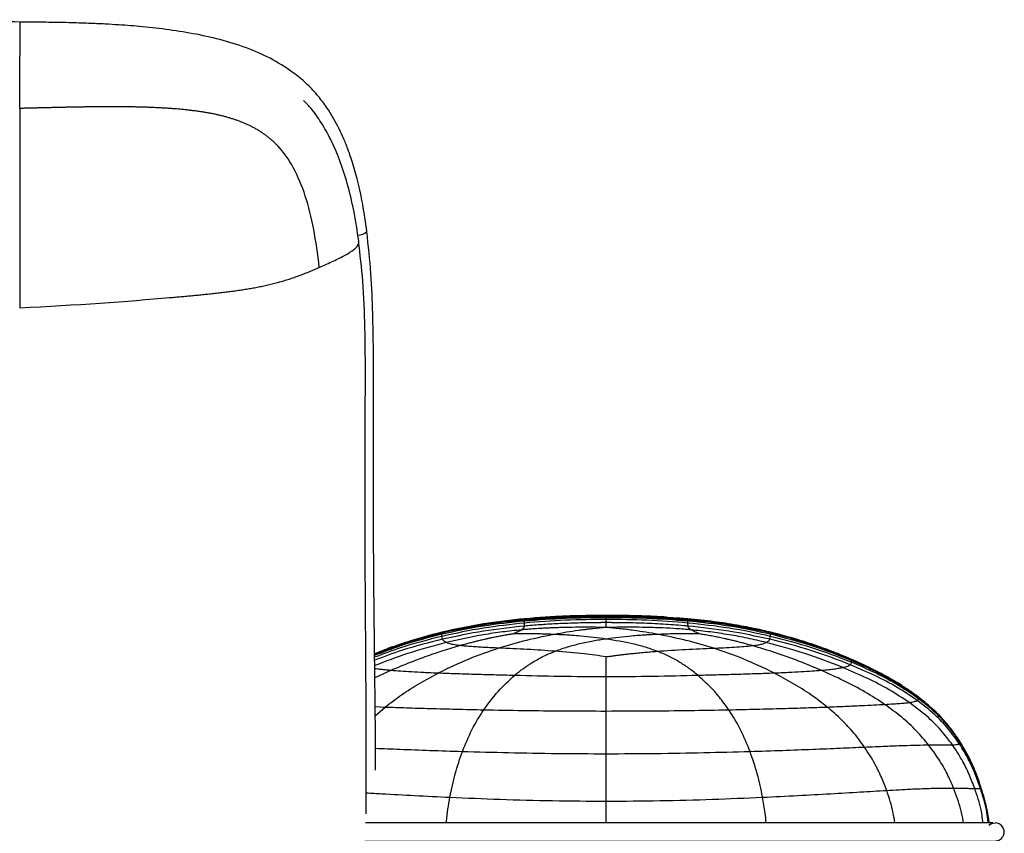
# Paper-space layout '_Back' of a CAD drawing. Header units: millimetres. Extents: x -908 to 908, y 0 to 686.
# Tile 11 of 11: x 639 to 908, y 463 to 686. Entities that reach past the tile are written whole.
import ezdxf

# ---------------------------------------------------------------- set-up
doc = ezdxf.new("R2010")
doc.units = ezdxf.units.MM

psp = doc.layouts.new('_Back')

# ---------------------------------------------------------------- linework, layer by layer
at = {"color": 7, "linetype": 'Continuous', "lineweight": 25}
for p, q in [((639.21, 681), (639.24, 685.09)), ((799.46, 522.76), (799.46, 522.86)), ((799.46, 522.58), (799.46, 522.76)), ((799.46, 522.5), (799.46, 522.58)), ((799.46, 522.49), (799.46, 522.5)), ((799.46, 522.41), (799.46, 522.48)), ((799.46, 522.48), (799.46, 522.48)), ((799.46, 522.22), (799.46, 522.41)), ((819.61, 522.1), (815.84, 522.34)), ((777.09, 519.95), (777.14, 520.79)), ((777.14, 520.79), (777.15, 521.32)), ((777.16, 521.89), (777.15, 521.95)), ((777.15, 521.32), (777.18, 521.59)), ((777.18, 521.76), (777.16, 521.89)), ((777.19, 521.7), (777.18, 521.76)), ((777.18, 521.59), (777.19, 521.68)), ((777.19, 521.69), (777.19, 521.7)), ((777.19, 521.68), (777.19, 521.69)), ((799.46, 521.75), (799.46, 522.22)), ((799.46, 520.89), (799.46, 521.75)), ((821.77, 521.96), (819.61, 522.15)), ((821.73, 521.7), (821.74, 521.76)), ((821.73, 521.69), (821.73, 521.7)), ((821.73, 521.69), (821.73, 521.69)), ((821.73, 521.68), (821.73, 521.69)), ((821.74, 521.59), (821.73, 521.68)), ((821.74, 521.76), (821.76, 521.89)), ((821.77, 521.32), (821.74, 521.59)), ((821.76, 521.89), (821.77, 521.95)), ((821.79, 520.79), (821.77, 521.32)), ((821.83, 519.95), (821.79, 520.79)), ((754.5, 518.25), (754.49, 518.27)), ((754.51, 518.21), (754.5, 518.25)), ((754.52, 518.19), (754.51, 518.21)), ((754.52, 518.19), (754.52, 518.19)), ((754.52, 518.17), (754.52, 518.18)), ((754.52, 518.04), (754.52, 518.17)), ((754.52, 517.71), (754.52, 518.04)), ((754.53, 517.15), (754.52, 517.71)), ((754.7, 516.36), (754.53, 517.15)), ((844.22, 516.36), (844.39, 517.15)), ((844.39, 517.15), (844.4, 517.71)), ((844.4, 518.19), (844.41, 518.21)), ((844.4, 518.19), (844.4, 518.19)), ((844.4, 518.17), (844.4, 518.18)), ((844.4, 518.04), (844.4, 518.17)), ((844.4, 517.71), (844.4, 518.04)), ((844.41, 518.21), (844.42, 518.25)), ((844.42, 518.25), (844.43, 518.27)), ((866.5, 510.07), (866.54, 510.51)), ((866.54, 510.51), (866.57, 510.74)), ((866.57, 510.74), (866.58, 510.82)), ((866.58, 510.84), (866.58, 510.84)), ((866.58, 510.84), (866.58, 510.84)), ((866.58, 510.84), (866.58, 510.84)), ((866.58, 510.84), (866.58, 510.84)), ((866.58, 510.82), (866.58, 510.83)), ((740.73, 507.89), (736.21, 505.8)), ((873.99, 507.27), (873.31, 507.65)), ((799.46, 496.74), (799.46, 502.04)), ((884.85, 500.1), (884.89, 500.34)), ((884.89, 500.34), (884.91, 500.43)), ((884.91, 500.43), (884.92, 500.45)), ((884.92, 500.45), (884.92, 500.45)), ((736.29, 497.95), (739.04, 497.83)), ((736.32, 495.39), (739.04, 497.83)), ((799.46, 493.9), (799.46, 496.74)), ((896.35, 488.12), (895.29, 489.72)), ((896.05, 487.73), (896.34, 487.98)), ((896.34, 487.98), (896.35, 488.1)), ((899.23, 482.83), (896.35, 488.12)), ((898.52, 484.31), (896.35, 488.12)), ((896.35, 488.1), (896.35, 488.12)), ((896.35, 488.12), (896.35, 488.12)), ((898.43, 484.42), (896.35, 488.12)), ((898.73, 483.89), (896.35, 488.12)), ((902.61, 473.35), (901.98, 475.69)), ((799.46, 466.18), (799.46, 472.09)), ((903.3, 470.98), (903.25, 471.19)), ((907.82, 465.1), (907.82, 465.11))]:
    psp.add_line(p, q, dxfattribs=at)
at = {"color": 7, "linetype": 'Continuous', "lineweight": 25, "flags": 128}
for points in [[(904.09, 465.53), (904.81, 465.99), (905.77, 466.18)], [(904.23, 465.65), (904.81, 465.99), (905.77, 466.18)], [(904.27, 465.68), (904.81, 465.99), (905.77, 466.18)]]:
    psp.add_lwpolyline(points, dxfattribs=at)
at = {"color": 7, "linetype": 'Continuous', "lineweight": 25}
for centre, radius, start, end in [((731.76, 629.87), 3.01, 265.4973, 318.1035), ((905.77, 463.68), 2.5, 34.8199, 90), ((905.77, 463.68), 2.5, 34.9906, 90), ((905.77, 463.68), 2.5, 34.8199, 90)]:
    psp.add_arc(centre, radius, start, end, dxfattribs=at)
for points, knots in [([(639.24, 685.09), (635.18, 685.12), (627.38, 685.18), (616.13, 685.22), (605.81, 685.24), (596.42, 685.26), (588, 685.29), (580.52, 685.32), (573.99, 685.35), (568.17, 685.38), (558.13, 685.43), (543.37, 685.5), (506.66, 685.65), (434, 685.74), (314.04, 685.69), (211.86, 685.71), (146.11, 685.71), (128.62, 685.71), (111.82, 685.71), (99.05, 685.71), (89.63, 685.71), (82.75, 685.71), (74.65, 685.71), (65.33, 685.71), (54.87, 685.71), (43.27, 685.71), (30.56, 685.71), (16.67, 685.71), (7.02, 685.71), (2, 685.71)], [0, 0, 0, 0, 0.019102, 0.036749, 0.052941, 0.067677, 0.080965, 0.092609, 0.102858, 0.111716, 0.119993, 0.150145, 0.181181, 0.292835, 0.492202, 0.745946, 0.773857, 0.801739, 0.828323, 0.852938, 0.861855, 0.87265, 0.885358, 0.899979, 0.916514, 0.934617, 0.954565, 0.97636, 1, 1, 1, 1]), ([(734.01, 627.86), (733.66, 630.33), (733.02, 634.92), (731.67, 641.21), (730.24, 646.39), (728.81, 650.5), (727.46, 653.79), (726.12, 656.59), (724.68, 659.19), (722.93, 661.97), (720.7, 664.93), (717.81, 668.05), (713.75, 671.52), (708.46, 674.88), (701.83, 677.88), (694.8, 680.14), (687.42, 681.81), (680.04, 683), (674.02, 683.69), (669.42, 684.09), (666.04, 684.33), (662.21, 684.55), (657.66, 684.75), (652.26, 684.92), (646.03, 685.03), (641.59, 685.07), (639.24, 685.09)], [0, 0, 0, 0, 0.060621, 0.11265, 0.156163, 0.191194, 0.217939, 0.242181, 0.266088, 0.28961, 0.321125, 0.354916, 0.39119, 0.447978, 0.502884, 0.562657, 0.621592, 0.680472, 0.738334, 0.763764, 0.788913, 0.81798, 0.853664, 0.895927, 0.944724, 1, 1, 1, 1]), ([(639.14, 661.47), (639.14, 663.4), (639.15, 667.26), (639.16, 671.52), (639.17, 674.59), (639.18, 676.32), (639.19, 677.76), (639.19, 678.91), (639.2, 679.91), (639.2, 680.64), (639.2, 680.86), (639.2, 680.98)], [0, 0, 0, 0, 0.210824, 0.424165, 0.530088, 0.629052, 0.68131, 0.765721, 0.843091, 0.916297, 1, 1, 1, 1]), ([(731.8, 625.21), (731.39, 628), (730.59, 633.3), (728.82, 640.73), (726.72, 647.22), (724.33, 652.79), (721.69, 657.47), (719.2, 661.05), (717.42, 662.92), (716.73, 663.64)], [0, 0, 0, 0, 0.202997, 0.385271, 0.547422, 0.69081, 0.817306, 0.929021, 1, 1, 1, 1]), ([(639.14, 661.47), (639.13, 658.35), (639.13, 655.23), (639.12, 648.37), (639.12, 644.63), (639.11, 631.65), (639.1, 620.69), (639.09, 606.95)], [0, 0, 0, 0, 0.25, 0.25, 0.5, 0.5, 1, 1, 1, 1]), ([(681, 661.4), (680.61, 661.43), (679.82, 661.48), (678.64, 661.56), (677.46, 661.62), (676.28, 661.68), (675.1, 661.73), (673.92, 661.78), (672.73, 661.82), (671.55, 661.85), (670.36, 661.87), (669.17, 661.89), (667.98, 661.91), (666.79, 661.92), (665.6, 661.93), (664.41, 661.93), (663.22, 661.93), (662.02, 661.92), (660.83, 661.91), (659.63, 661.9), (658.43, 661.89), (657.23, 661.87), (656.03, 661.85), (654.83, 661.83), (653.63, 661.81), (652.43, 661.79), (651.22, 661.76), (650.02, 661.73), (648.82, 661.71), (647.61, 661.68), (646.4, 661.65), (645.19, 661.62), (643.99, 661.59), (642.78, 661.56), (641.56, 661.53), (640.35, 661.5), (639.54, 661.48), (639.14, 661.47)], [0, 0, 0, 0, 0.02831, 0.056636, 0.084976, 0.113329, 0.141694, 0.170069, 0.198456, 0.226855, 0.255266, 0.283692, 0.312132, 0.34059, 0.369066, 0.397561, 0.426077, 0.454613, 0.48317, 0.511748, 0.540345, 0.568959, 0.59759, 0.626235, 0.654894, 0.683569, 0.712259, 0.740963, 0.769683, 0.798418, 0.827168, 0.855934, 0.884715, 0.913512, 0.942325, 0.971155, 1, 1, 1, 1]), ([(709.63, 651.24), (709.52, 651.35), (709.31, 651.58), (708.98, 651.91), (708.64, 652.23), (708.3, 652.55), (707.95, 652.86), (707.59, 653.16), (707.23, 653.46), (706.87, 653.75), (706.5, 654.03), (706.12, 654.31), (705.74, 654.57), (705.36, 654.84), (704.97, 655.09), (704.58, 655.34), (704.18, 655.58), (703.78, 655.82), (703.37, 656.04), (702.96, 656.27), (702.55, 656.48), (702.13, 656.69), (701.71, 656.89), (701.28, 657.09), (700.86, 657.28), (700.43, 657.46), (700, 657.64), (699.56, 657.81), (699.12, 657.98), (698.68, 658.14), (698.24, 658.3), (697.8, 658.45), (697.35, 658.6), (696.9, 658.74), (696.45, 658.87), (696, 659.01), (695.54, 659.13), (695.09, 659.26), (694.63, 659.38), (694.17, 659.49), (693.71, 659.6), (693.25, 659.71), (692.79, 659.81), (692.32, 659.91), (691.86, 660), (691.39, 660.09), (690.92, 660.18), (690.46, 660.26), (689.99, 660.35), (689.52, 660.42), (689.05, 660.5), (688.58, 660.57), (688.11, 660.64), (687.64, 660.71), (687.16, 660.77), (686.69, 660.83), (686.22, 660.89), (685.74, 660.95), (685.27, 661), (684.32, 661.11), (682.9, 661.25), (681.63, 661.35), (681, 661.4)], [0, 0, 0, 0, 0.015069, 0.030127, 0.045175, 0.060215, 0.075246, 0.090271, 0.105289, 0.120303, 0.135314, 0.150322, 0.165328, 0.180335, 0.195343, 0.210352, 0.225364, 0.240378, 0.255397, 0.270419, 0.285446, 0.300478, 0.315515, 0.330558, 0.345607, 0.360663, 0.375726, 0.3908, 0.405883, 0.420977, 0.436082, 0.451199, 0.466328, 0.481468, 0.49662, 0.511784, 0.526959, 0.542145, 0.557341, 0.572547, 0.587763, 0.602987, 0.618219, 0.633459, 0.648705, 0.663958, 0.679216, 0.69448, 0.709747, 0.725019, 0.740295, 0.755574, 0.770856, 0.786142, 0.80143, 0.816722, 0.832017, 0.847316, 0.862619, 0.877928, 0.93892, 1, 1, 1, 1]), ([(720.99, 618.01), (720.2, 625.33), (719, 631.9), (715.35, 643.12), (712.9, 647.77), (709.63, 651.24)], [0, 0, 0, 0, 0.5, 0.5, 1, 1, 1, 1]), ([(736.41, 480.54), (736.4, 482.14), (736.39, 487.39), (736.31, 496.56), (736.18, 508.16), (736.04, 519.85), (735.93, 531.04), (735.87, 539.6), (735.84, 545.99), (735.83, 550.81), (735.81, 556.35), (735.81, 562.74), (735.81, 569.98), (735.82, 577.9), (735.84, 586.48), (735.82, 595.69), (735.64, 605.69), (735.21, 616.52), (734.42, 623.98), (734.01, 627.86)], [0, 0, 0, 0, 0.032664, 0.10678, 0.186676, 0.268806, 0.344832, 0.414458, 0.443134, 0.474956, 0.512548, 0.555916, 0.605056, 0.659955, 0.717089, 0.779526, 0.847365, 0.920722, 1, 1, 1, 1]), ([(720.99, 618.01), (722.29, 618.59), (724.84, 619.71), (728.1, 621.32), (729.95, 622.47), (730.82, 623.2), (731.18, 623.56), (731.7, 624.25), (731.95, 624.83), (731.8, 625.2), (731.8, 625.2)], [0, 0, 0, 0, 0.2413525, 0.4710261, 0.6772887, 0.7089421, 0.7641312, 0.8236013, 0.9962286, 1, 1, 1, 1]), ([(733.82, 468.6), (733.83, 469.82), (733.84, 475.08), (733.85, 484.33), (733.82, 496.39), (733.75, 508.61), (733.66, 521.36), (733.57, 535.02), (733.51, 549.8), (733.5, 561.88), (733.53, 570.75), (733.55, 575.23), (733.57, 578.85), (733.59, 581.7), (733.6, 584.59), (733.62, 591.19), (733.55, 601.09), (733.1, 613.68), (732.18, 621.56), (731.75, 625.2)], [0, 0, 0, 0, 0.0234281, 0.1011481, 0.1778926, 0.2552395, 0.3358432, 0.42281, 0.5176601, 0.6196439, 0.6545304, 0.6874926, 0.7054835, 0.7236751, 0.7420524, 0.7605997, 0.8498072, 0.9307578, 1, 1, 1, 1]), ([(705.87, 612.97), (706.12, 613.02), (706.61, 613.13), (707.35, 613.3), (708.09, 613.48), (708.82, 613.67), (709.55, 613.86), (710.26, 614.06), (710.98, 614.26), (711.68, 614.48), (712.38, 614.7), (713.08, 614.92), (713.77, 615.15), (714.45, 615.39), (715.13, 615.64), (715.8, 615.88), (716.47, 616.14), (717.13, 616.4), (717.78, 616.66), (718.43, 616.93), (719.08, 617.2), (719.72, 617.47), (720.36, 617.74), (720.78, 617.92), (720.99, 618.01)], [0, 0, 0, 0, 0.045131, 0.090236, 0.135312, 0.18036, 0.225386, 0.270397, 0.315405, 0.360423, 0.405468, 0.450556, 0.495704, 0.540929, 0.586249, 0.631678, 0.677228, 0.722911, 0.768733, 0.814695, 0.860796, 0.907043, 0.953443, 1, 1, 1, 1]), ([(680.07, 609.75), (680.59, 609.79), (681.64, 609.89), (683.2, 610.02), (684.76, 610.17), (686.32, 610.31), (687.87, 610.46), (689.41, 610.62), (690.95, 610.78), (692.48, 610.94), (694.01, 611.12), (695.53, 611.3), (697.04, 611.49), (698.54, 611.7), (700.03, 611.92), (701.51, 612.15), (702.97, 612.4), (704.43, 612.67), (705.39, 612.87), (705.87, 612.97)], [0, 0, 0, 0, 0.0593738, 0.1186845, 0.1779326, 0.2371174, 0.2962359, 0.3552843, 0.4142587, 0.4731555, 0.5319723, 0.5907081, 0.6493644, 0.7079477, 0.7664732, 0.8249453, 0.8833583, 0.9417075, 1, 1, 1, 1]), ([(799.46, 522.87), (795.75, 522.84), (788.3, 522.8), (780.88, 522.24), (777.15, 521.96)], [0, 0, 0, 0, 0.4976414, 1, 1, 1, 1]), ([(799.46, 522.76), (795.76, 522.74), (788.31, 522.7), (780.89, 522.16), (777.16, 521.89)], [0, 0, 0, 0, 0.497587, 1, 1, 1, 1]), ([(799.46, 522.58), (795.76, 522.56), (788.32, 522.53), (780.91, 522.02), (777.18, 521.76)], [0, 0, 0, 0, 0.4974863, 1, 1, 1, 1]), ([(799.46, 522.41), (795.76, 522.4), (788.32, 522.36), (780.9, 521.84), (777.18, 521.59)], [0, 0, 0, 0, 0.497556, 1, 1, 1, 1]), ([(799.46, 522.49), (798.14, 522.48), (795.14, 522.47), (790.1, 522.39), (784, 522.18), (779.58, 521.87), (777.19, 521.69)], [0, 0, 0, 0, 0.178804, 0.404337, 0.677647, 1, 1, 1, 1]), ([(799.46, 522.48), (795.76, 522.46), (788.33, 522.43), (780.91, 521.93), (777.19, 521.68)], [0, 0, 0, 0, 0.497449, 1, 1, 1, 1]), ([(793.45, 522.76), (791.75, 522.76), (788.93, 522.75), (786.12, 522.54), (785.01, 522.46)], [0, 0, 0, 0, 0.604784, 1, 1, 1, 1]), ([(815.85, 522.41), (815.04, 522.46), (813.17, 522.57), (809.48, 522.72), (804.83, 522.84), (801.36, 522.86), (799.46, 522.87)], [0, 0, 0, 0, 0.16799, 0.386642, 0.662952, 1, 1, 1, 1]), ([(821.76, 521.89), (818.03, 522.16), (810.61, 522.7), (803.16, 522.74), (799.46, 522.76)], [0, 0, 0, 0, 0.502408, 1, 1, 1, 1]), ([(821.74, 521.76), (818.01, 522.02), (810.59, 522.53), (803.16, 522.56), (799.46, 522.58)], [0, 0, 0, 0, 0.502511, 1, 1, 1, 1]), ([(821.73, 521.69), (820.39, 521.8), (817.36, 522.03), (812.3, 522.28), (806.22, 522.46), (801.82, 522.48), (799.46, 522.49)], [0, 0, 0, 0, 0.181262, 0.408713, 0.681805, 1, 1, 1, 1]), ([(821.73, 521.68), (818.01, 521.93), (810.59, 522.43), (803.16, 522.46), (799.46, 522.48)], [0, 0, 0, 0, 0.502546, 1, 1, 1, 1]), ([(821.74, 521.59), (818.02, 521.84), (810.6, 522.36), (803.16, 522.4), (799.46, 522.41)], [0, 0, 0, 0, 0.502442, 1, 1, 1, 1]), ([(777.15, 521.96), (773.37, 521.56), (765.75, 520.76), (758.27, 519.11), (754.49, 518.27)], [0, 0, 0, 0, 0.495107, 1, 1, 1, 1]), ([(777.19, 521.69), (775.84, 521.57), (772.78, 521.3), (767.65, 520.67), (761.42, 519.71), (756.95, 518.72), (754.52, 518.19)], [0, 0, 0, 0, 0.176946, 0.401494, 0.675078, 1, 1, 1, 1]), ([(777.19, 521.68), (773.41, 521.31), (765.79, 520.57), (758.3, 518.98), (754.52, 518.17)], [0, 0, 0, 0, 0.494964, 1, 1, 1, 1]), ([(777.18, 521.59), (773.41, 521.21), (765.79, 520.45), (758.3, 518.85), (754.52, 518.04)], [0, 0, 0, 0, 0.495092, 1, 1, 1, 1]), ([(777.15, 521.32), (773.38, 520.93), (765.78, 520.13), (758.3, 518.53), (754.52, 517.71)], [0, 0, 0, 0, 0.49538, 1, 1, 1, 1]), ([(777.14, 520.79), (773.37, 520.39), (765.77, 519.56), (758.3, 517.96), (754.53, 517.15)], [0, 0, 0, 0, 0.495647, 1, 1, 1, 1]), ([(777.09, 519.95), (773.35, 519.55), (765.82, 518.74), (758.42, 517.15), (754.7, 516.36)], [0, 0, 0, 0, 0.496111, 1, 1, 1, 1]), ([(776.27, 518.92), (776.43, 519.02), (776.78, 519.23), (776.95, 519.5), (777.05, 519.74), (777.08, 519.88), (777.09, 519.95)], [0, 0, 0, 0, 0.223743, 0.504272, 0.759834, 1, 1, 1, 1]), ([(799.46, 519.58), (798.49, 519.6), (796.61, 519.62), (793.52, 519.64), (790.68, 519.62), (788.14, 519.58), (786.33, 519.52), (784.82, 519.47), (783.41, 519.41), (782.13, 519.35), (780.59, 519.26), (779.16, 519.16), (777.61, 519.04), (776.74, 518.96), (776.27, 518.92)], [0, 0, 0, 0, 0.126952, 0.245989, 0.402221, 0.494504, 0.574933, 0.635785, 0.688917, 0.756255, 0.800342, 0.88722, 0.939851, 1, 1, 1, 1]), ([(785.63, 520.56), (784.21, 520.48), (781.36, 520.32), (778.51, 520.07), (777.09, 519.95)], [0, 0, 0, 0, 0.49975, 1, 1, 1, 1]), ([(799.46, 521.75), (795.75, 521.73), (788.3, 521.67), (780.87, 521.09), (777.14, 520.79)], [0, 0, 0, 0, 0.497993, 1, 1, 1, 1]), ([(799.46, 522.22), (795.75, 522.2), (788.31, 522.15), (780.88, 521.6), (777.15, 521.32)], [0, 0, 0, 0, 0.497777, 1, 1, 1, 1]), ([(796.54, 520.88), (794.73, 520.85), (791.09, 520.8), (787.45, 520.64), (785.63, 520.56)], [0, 0, 0, 0, 0.49957, 1, 1, 1, 1]), ([(799.46, 519.58), (798.25, 519.47), (796.59, 519.32), (794.72, 519.11), (793.98, 519.02), (793.12, 518.91), (792.42, 518.82), (791.83, 518.74)], [0, 0, 0, 0, 0.486502, 0.666949, 0.734996, 0.774727, 1, 1, 1, 1]), ([(799.46, 520.89), (798.97, 520.89), (798.45, 520.89), (797.48, 520.89), (797, 520.88), (796.54, 520.88)], [0, 0, 0, 0, 0.500076, 0.535397, 1, 1, 1, 1]), ([(821.77, 521.32), (818.04, 521.6), (810.61, 522.15), (803.17, 522.2), (799.46, 522.22)], [0, 0, 0, 0, 0.502221, 1, 1, 1, 1]), ([(821.79, 520.79), (818.06, 521.09), (810.63, 521.67), (803.17, 521.73), (799.46, 521.75)], [0, 0, 0, 0, 0.502002, 1, 1, 1, 1]), ([(799.46, 520.6), (799.46, 520.61), (799.46, 520.66), (799.46, 520.76), (799.46, 520.85), (799.46, 520.89)], [0, 0, 0, 0, 0.0785595, 0.4960689, 1, 1, 1, 1]), ([(802.33, 520.88), (801.89, 520.88), (801.42, 520.89), (800.46, 520.89), (799.94, 520.89), (799.46, 520.89)], [0, 0, 0, 0, 0.455262, 0.499916, 1, 1, 1, 1]), ([(799.46, 519.7), (799.46, 519.88), (799.46, 520.23), (799.46, 520.47), (799.46, 520.6)], [0, 0, 0, 0, 0.497879, 1, 1, 1, 1]), ([(799.46, 519.58), (799.46, 519.6), (799.46, 519.64), (799.46, 519.68), (799.46, 519.7)], [0, 0, 0, 0, 0.527457, 1, 1, 1, 1]), ([(822.64, 518.92), (821.33, 519.03), (818.76, 519.25), (814.83, 519.45), (811.14, 519.58), (807.25, 519.64), (803.44, 519.64), (800.73, 519.6), (799.46, 519.58)], [0, 0, 0, 0, 0.1689987, 0.3311003, 0.5055027, 0.6451616, 0.834343, 1, 1, 1, 1]), ([(807.01, 518.75), (806.43, 518.83), (805.76, 518.92), (804.45, 519.08), (802.48, 519.3), (800.66, 519.47), (799.46, 519.58)], [0, 0, 0, 0, 0.221807, 0.25839, 0.512968, 1, 1, 1, 1]), ([(821.83, 519.95), (821.67, 519.96), (819.63, 520.15), (815.62, 520.45), (809.79, 520.74), (805.32, 520.85), (802.84, 520.87), (802.33, 520.88)], [0, 0, 0, 0, 0.0254741, 0.3139049, 0.6178848, 0.9220477, 1, 1, 1, 1]), ([(844.4, 518.19), (843.03, 518.5), (839.96, 519.2), (834.81, 520.14), (828.63, 521.05), (824.14, 521.47), (821.73, 521.69)], [0, 0, 0, 0, 0.182976, 0.411288, 0.683911, 1, 1, 1, 1]), ([(844.4, 518.17), (840.62, 518.98), (833.13, 520.57), (825.51, 521.31), (821.73, 521.68)], [0, 0, 0, 0, 0.505034, 1, 1, 1, 1]), ([(844.4, 518.04), (840.62, 518.85), (833.13, 520.45), (825.52, 521.21), (821.74, 521.59)], [0, 0, 0, 0, 0.504904, 1, 1, 1, 1]), ([(844.43, 518.27), (843.06, 518.59), (840, 519.31), (834.85, 520.29), (828.67, 521.26), (824.18, 521.72), (821.77, 521.96)], [0, 0, 0, 0, 0.1828438, 0.4111108, 0.6837689, 1, 1, 1, 1]), ([(844.4, 517.71), (840.62, 518.53), (833.15, 520.13), (825.54, 520.93), (821.77, 521.32)], [0, 0, 0, 0, 0.50462, 1, 1, 1, 1]), ([(844.39, 517.15), (840.62, 517.96), (833.15, 519.56), (825.55, 520.39), (821.79, 520.79)], [0, 0, 0, 0, 0.5043501, 1, 1, 1, 1]), ([(822.37, 519.09), (822.21, 519.24), (821.86, 519.57), (821.84, 519.82), (821.83, 519.95)], [0, 0, 0, 0, 0.461623, 1, 1, 1, 1]), ([(844.22, 516.36), (840.5, 517.15), (833.11, 518.74), (825.57, 519.55), (821.83, 519.95)], [0, 0, 0, 0, 0.503883, 1, 1, 1, 1]), ([(754.49, 518.27), (753.12, 517.92), (750.03, 517.14), (744.92, 515.6), (740.15, 514.01), (737.15, 512.78), (736.13, 512.37)], [0, 0, 0, 0, 0.219238, 0.496361, 0.829153, 1, 1, 1, 1]), ([(754.52, 518.19), (753.15, 517.85), (750.05, 517.08), (744.94, 515.56), (740.16, 513.99), (737.15, 512.77), (736.13, 512.35)], [0, 0, 0, 0, 0.219246, 0.496188, 0.828697, 1, 1, 1, 1]), ([(754.52, 518.17), (750.71, 517.19), (744.46, 515.59), (738.47, 513.2), (736.13, 512.27)], [0, 0, 0, 0, 0.609735, 1, 1, 1, 1]), ([(754.52, 518.04), (750.71, 517.07), (744.47, 515.47), (738.48, 513.1), (736.14, 512.17)], [0, 0, 0, 0, 0.609481, 1, 1, 1, 1]), ([(754.52, 517.71), (750.72, 516.75), (744.48, 515.16), (738.48, 512.82), (736.14, 511.91)], [0, 0, 0, 0, 0.608876, 1, 1, 1, 1]), ([(754.53, 517.15), (750.74, 516.19), (744.5, 514.62), (738.5, 512.33), (736.14, 511.43)], [0, 0, 0, 0, 0.608019, 1, 1, 1, 1]), ([(776.27, 518.92), (774.54, 518.74), (771.06, 518.38), (764.15, 517.36), (759.09, 516.23), (755.72, 515.47)], [0, 0, 0, 0, 0.249082, 0.49995, 1, 1, 1, 1]), ([(773.97, 517.8), (773.65, 517.75), (773.04, 517.66), (772.17, 517.51), (771.27, 517.35), (770.46, 517.2), (769.7, 517.06), (769.07, 516.93), (768.35, 516.79), (767.7, 516.65), (767.19, 516.54), (766.92, 516.48), (766.71, 516.43), (766.12, 516.3), (765.2, 516.09), (764.08, 515.82), (763.01, 515.55), (761.92, 515.26), (760.74, 514.95), (759.96, 514.73), (759.57, 514.62)], [0, 0, 0, 0, 0.06493, 0.12443, 0.178929, 0.2491, 0.290874, 0.336678, 0.378418, 0.439663, 0.470935, 0.484377, 0.495467, 0.515525, 0.607037, 0.686428, 0.749761, 0.833185, 0.916501, 1, 1, 1, 1]), ([(785.27, 517.66), (782.72, 517.16), (777.61, 516.14), (772.61, 514.67), (770.1, 513.93)], [0, 0, 0, 0, 0.498881, 1, 1, 1, 1]), ([(773.97, 517.8), (774.1, 517.87), (774.35, 518.02), (774.75, 518.2), (775.09, 518.35), (775.44, 518.5), (775.76, 518.65), (776.05, 518.79), (776.2, 518.88), (776.27, 518.92)], [0, 0, 0, 0, 0.1314, 0.248331, 0.38457, 0.493911, 0.664796, 0.826954, 1, 1, 1, 1]), ([(785.27, 517.66), (784.8, 517.68), (783.88, 517.72), (782.5, 517.77), (781.16, 517.81), (779.57, 517.85), (777.84, 517.86), (775.87, 517.85), (774.62, 517.82), (773.97, 517.8)], [0, 0, 0, 0, 0.12303, 0.244791, 0.365544, 0.478433, 0.665563, 0.825319, 1, 1, 1, 1]), ([(791.83, 518.74), (790.76, 518.58), (788.61, 518.28), (786.38, 517.87), (785.27, 517.66)], [0, 0, 0, 0, 0.498624, 1, 1, 1, 1]), ([(799.46, 516.42), (797.17, 516.71), (794.02, 517.11), (790.55, 517.37), (789.3, 517.46), (788.87, 517.49), (788.17, 517.53), (787.01, 517.59), (785.87, 517.64), (785.27, 517.66)], [0, 0, 0, 0, 0.494229, 0.676207, 0.729919, 0.757503, 0.765035, 0.875233, 1, 1, 1, 1]), ([(813.66, 517.68), (813.06, 517.65), (812.14, 517.62), (811.04, 517.56), (810.52, 517.53), (809, 517.43), (805.32, 517.17), (801.76, 516.71), (799.46, 516.42)], [0, 0, 0, 0, 0.124777, 0.189064, 0.228115, 0.233975, 0.50515, 1, 1, 1, 1]), ([(813.66, 517.68), (812.54, 517.88), (810.28, 518.29), (808.1, 518.6), (807.01, 518.75)], [0, 0, 0, 0, 0.499059, 1, 1, 1, 1]), ([(824.95, 517.8), (824.3, 517.82), (823.06, 517.85), (821.07, 517.87), (819.19, 517.85), (817.31, 517.81), (815.52, 517.75), (814.29, 517.7), (813.66, 517.68)], [0, 0, 0, 0, 0.17465, 0.334455, 0.524936, 0.675473, 0.832036, 1, 1, 1, 1]), ([(828.83, 513.93), (826.32, 514.67), (821.31, 516.15), (816.21, 517.17), (813.66, 517.68)], [0, 0, 0, 0, 0.501146, 1, 1, 1, 1]), ([(822.64, 518.92), (822.59, 518.95), (822.48, 519.01), (822.4, 519.06), (822.37, 519.09)], [0, 0, 0, 0, 0.4997396, 1, 1, 1, 1]), ([(843.2, 515.47), (841.5, 515.87), (838.15, 516.66), (833.02, 517.61), (827.86, 518.39), (824.38, 518.74), (822.64, 518.92)], [0, 0, 0, 0, 0.253147, 0.500142, 0.750962, 1, 1, 1, 1]), ([(824.95, 517.8), (824.44, 518.05), (823.39, 518.55), (822.89, 518.8), (822.64, 518.92)], [0, 0, 0, 0, 0.49391, 1, 1, 1, 1]), ([(839.36, 514.62), (838.97, 514.73), (838.19, 514.94), (837.01, 515.26), (836.04, 515.51), (835.43, 515.67), (835.2, 515.73), (835.14, 515.74), (835.12, 515.75), (835.11, 515.75), (835.09, 515.75), (835.05, 515.76), (835, 515.77), (834.97, 515.78), (834.96, 515.79), (834.87, 515.81), (834.61, 515.87), (833.96, 516.03), (833.21, 516.21), (832.56, 516.35), (831.82, 516.52), (830.78, 516.75), (829.3, 517.05), (827.81, 517.33), (826.35, 517.58), (825.4, 517.73), (824.95, 517.8)], [0, 0, 0, 0, 0.0835, 0.166815, 0.250239, 0.287122, 0.29538, 0.299511, 0.299901, 0.300019, 0.300127, 0.304576, 0.308755, 0.309903, 0.310405, 0.31252, 0.327838, 0.36617, 0.447579, 0.483909, 0.50175, 0.601407, 0.700666, 0.807151, 0.908128, 1, 1, 1, 1]), ([(866.5, 510.07), (862.92, 511.46), (855.69, 514.26), (848.18, 516.18), (844.39, 517.15)], [0, 0, 0, 0, 0.495703, 1, 1, 1, 1]), ([(866.58, 510.84), (865.31, 511.37), (862.43, 512.59), (857.47, 514.41), (851.36, 516.41), (846.84, 517.56), (844.4, 518.19)], [0, 0, 0, 0, 0.176404, 0.402044, 0.677238, 1, 1, 1, 1]), ([(866.58, 510.82), (862.99, 512.28), (855.76, 515.21), (848.2, 517.18), (844.4, 518.17)], [0, 0, 0, 0, 0.496019, 1, 1, 1, 1]), ([(866.57, 510.74), (862.98, 512.18), (855.75, 515.09), (848.2, 517.05), (844.4, 518.04)], [0, 0, 0, 0, 0.495961, 1, 1, 1, 1]), ([(866.54, 510.51), (862.95, 511.93), (855.72, 514.78), (848.19, 516.73), (844.4, 517.71)], [0, 0, 0, 0, 0.4958214, 1, 1, 1, 1]), ([(866.58, 510.84), (865.32, 511.38), (862.45, 512.59), (857.49, 514.43), (851.38, 516.46), (846.87, 517.64), (844.43, 518.27)], [0, 0, 0, 0, 0.177835, 0.403698, 0.678338, 1, 1, 1, 1]), ([(754.7, 516.36), (750.94, 515.42), (744.64, 513.84), (738.59, 511.55), (736.15, 510.63)], [0, 0, 0, 0, 0.597201, 1, 1, 1, 1]), ([(755.72, 515.47), (752.17, 514.52), (745.5, 512.75), (739.14, 510.3), (736.17, 509.15)], [0, 0, 0, 0, 0.5321437, 1, 1, 1, 1]), ([(759.57, 514.62), (757.98, 514.15), (754.7, 513.19), (750.06, 511.59), (745.35, 509.84), (742.34, 508.57), (740.73, 507.89)], [0, 0, 0, 0, 0.244242, 0.504658, 0.734546, 1, 1, 1, 1]), ([(755.72, 515.47), (755.55, 515.57), (755.17, 515.79), (754.87, 516.08), (754.76, 516.26), (754.7, 516.36)], [0, 0, 0, 0, 0.295487, 0.630969, 1, 1, 1, 1]), ([(759.57, 514.62), (758.98, 514.69), (757.78, 514.84), (756.43, 515.14), (756, 515.34), (755.72, 515.47)], [0, 0, 0, 0, 0.245251, 0.505632, 1, 1, 1, 1]), ([(770.1, 513.93), (769.42, 513.96), (768.1, 514.02), (766.2, 514.11), (764.38, 514.22), (762.61, 514.34), (760.94, 514.47), (760.02, 514.57), (759.57, 514.62)], [0, 0, 0, 0, 0.171542, 0.335403, 0.494044, 0.659505, 0.834543, 1, 1, 1, 1]), ([(799.46, 516.42), (798.25, 516.23), (795.8, 515.86), (792.23, 515.12), (788.73, 514.22), (786.6, 513.46), (785.53, 513.08)], [0, 0, 0, 0, 0.244979, 0.493455, 0.744931, 1, 1, 1, 1]), ([(813.39, 513.08), (812.32, 513.46), (810.19, 514.22), (805.57, 515.42), (801.9, 516.02), (799.46, 516.42)], [0, 0, 0, 0, 0.25507, 0.506529, 1, 1, 1, 1]), ([(828.83, 513.93), (829.73, 513.97), (831.68, 514.06), (834.49, 514.21), (837.23, 514.4), (838.65, 514.54), (839.36, 514.62)], [0, 0, 0, 0, 0.229526, 0.496087, 0.744762, 1, 1, 1, 1]), ([(839.36, 514.62), (839.9, 514.68), (841.01, 514.82), (842.04, 515.04), (842.77, 515.26), (843.05, 515.39), (843.2, 515.47)], [0, 0, 0, 0, 0.225445, 0.460299, 0.71539, 1, 1, 1, 1]), ([(858.19, 507.89), (856.15, 508.74), (852.07, 510.45), (845.8, 512.69), (841.49, 513.98), (839.36, 514.62)], [0, 0, 0, 0, 0.33537, 0.671444, 1, 1, 1, 1]), ([(843.2, 515.47), (843.45, 515.62), (844, 515.96), (844.15, 516.22), (844.22, 516.36)], [0, 0, 0, 0, 0.458597, 1, 1, 1, 1]), ([(864.15, 508.64), (860.72, 509.97), (853.9, 512.61), (846.75, 514.52), (843.2, 515.47)], [0, 0, 0, 0, 0.503918, 1, 1, 1, 1]), ([(866.18, 509.4), (862.62, 510.76), (855.45, 513.5), (847.98, 515.4), (844.22, 516.36)], [0, 0, 0, 0, 0.496843, 1, 1, 1, 1]), ([(770.1, 513.93), (767.31, 512.97), (761.55, 510.99), (756.34, 508.46), (753.65, 507.16)], [0, 0, 0, 0, 0.484929, 1, 1, 1, 1]), ([(785.53, 513.08), (782.97, 513.25), (777.78, 513.6), (772.68, 513.82), (770.1, 513.93)], [0, 0, 0, 0, 0.494284, 1, 1, 1, 1]), ([(774.45, 506.53), (774.71, 506.75), (775.23, 507.18), (776.03, 507.8), (776.88, 508.43), (777.7, 509), (778.55, 509.57), (779.59, 510.22), (780.86, 510.95), (782.36, 511.72), (783.87, 512.43), (784.98, 512.86), (785.53, 513.08)], [0, 0, 0, 0, 0.083974, 0.167347, 0.250081, 0.344032, 0.409551, 0.495968, 0.633472, 0.750476, 0.876086, 1, 1, 1, 1]), ([(799.46, 511.57), (797.46, 511.84), (792.85, 512.47), (788.18, 512.86), (785.53, 513.08)], [0, 0, 0, 0, 0.434161, 1, 1, 1, 1]), ([(799.46, 511.57), (799.84, 511.62), (800.61, 511.74), (801.76, 511.89), (802.92, 512.04), (804.07, 512.18), (805.25, 512.32), (806.62, 512.47), (808.2, 512.63), (809.91, 512.79), (811.65, 512.94), (812.79, 513.03), (813.39, 513.08)], [0, 0, 0, 0, 0.083237, 0.166601, 0.249959, 0.333856, 0.416686, 0.504028, 0.628072, 0.756586, 0.870786, 1, 1, 1, 1]), ([(799.46, 508.18), (799.46, 508.26), (799.46, 508.85), (799.46, 509.97), (799.46, 510.99), (799.46, 511.51), (799.46, 511.54), (799.46, 511.56), (799.46, 511.57)], [0, 0, 0, 0, 0.0662364, 0.4999996, 0.9716782, 0.9858391, 0.9929196, 1, 1, 1, 1]), ([(813.39, 513.08), (815.99, 513.26), (821.17, 513.6), (826.28, 513.82), (828.83, 513.93)], [0, 0, 0, 0, 0.500555, 1, 1, 1, 1]), ([(824.47, 506.53), (823.65, 507.19), (822.05, 508.49), (819.39, 510.23), (816.57, 511.79), (814.44, 512.65), (813.39, 513.08)], [0, 0, 0, 0, 0.260175, 0.513846, 0.760386, 1, 1, 1, 1]), ([(845.27, 507.16), (842.58, 508.46), (837.37, 510.99), (831.62, 512.97), (828.83, 513.93)], [0, 0, 0, 0, 0.515067, 1, 1, 1, 1]), ([(864.15, 508.64), (864.5, 508.72), (865.24, 508.91), (865.84, 509.16), (866.06, 509.32), (866.18, 509.4)], [0, 0, 0, 0, 0.3054508, 0.6405887, 1, 1, 1, 1]), ([(866.18, 509.4), (866.29, 509.53), (866.5, 509.78), (866.5, 509.97), (866.5, 510.07)], [0, 0, 0, 0, 0.492346, 1, 1, 1, 1]), ([(884.51, 499.62), (882.7, 500.84), (878.97, 503.35), (872.8, 506.56), (868.42, 508.44), (866.18, 509.4)], [0, 0, 0, 0, 0.313278, 0.647902, 1, 1, 1, 1]), ([(884.85, 500.1), (883.05, 501.34), (879.32, 503.9), (873.15, 507.18), (868.75, 509.09), (866.5, 510.07)], [0, 0, 0, 0, 0.313474, 0.647952, 1, 1, 1, 1]), ([(884.89, 500.34), (883.09, 501.6), (879.36, 504.21), (873.19, 507.55), (868.79, 509.51), (866.54, 510.51)], [0, 0, 0, 0, 0.313585, 0.648065, 1, 1, 1, 1]), ([(884.91, 500.43), (883.11, 501.7), (879.39, 504.34), (873.22, 507.73), (868.82, 509.72), (866.57, 510.74)], [0, 0, 0, 0, 0.313523, 0.648073, 1, 1, 1, 1]), ([(884.92, 500.46), (884.19, 500.99), (882.57, 502.2), (879.68, 504.09), (876.06, 506.23), (871.64, 508.56), (868.35, 510.04), (866.58, 510.84)], [0, 0, 0, 0, 0.132012, 0.295003, 0.492221, 0.726533, 1, 1, 1, 1]), ([(884.92, 500.45), (883.12, 501.73), (879.4, 504.38), (873.23, 507.8), (868.83, 509.8), (866.58, 510.82)], [0, 0, 0, 0, 0.3134896, 0.6480541, 1, 1, 1, 1]), ([(736.18, 508.39), (736.45, 508.35), (736.98, 508.27), (738.06, 508.14), (739.27, 508.02), (740.24, 507.93), (740.73, 507.89)], [0, 0, 0, 0, 0.268106, 0.517693, 0.760566, 1, 1, 1, 1]), ([(739.04, 497.83), (740.51, 498.97), (743.51, 501.28), (748.4, 504.36), (751.89, 506.22), (753.65, 507.16)], [0, 0, 0, 0, 0.322802, 0.65847, 1, 1, 1, 1]), ([(740.73, 507.89), (741.53, 507.83), (743.16, 507.7), (746.2, 507.51), (749.71, 507.32), (752.3, 507.21), (753.65, 507.16)], [0, 0, 0, 0, 0.232471, 0.471968, 0.725609, 1, 1, 1, 1]), ([(753.65, 507.16), (755.16, 507.1), (758.3, 506.98), (763.34, 506.83), (768.76, 506.67), (772.53, 506.58), (774.45, 506.53)], [0, 0, 0, 0, 0.225128, 0.468545, 0.7278, 1, 1, 1, 1]), ([(765.97, 497.08), (767.23, 498.81), (769.76, 502.29), (772.89, 505.11), (774.45, 506.53)], [0, 0, 0, 0, 0.498055, 1, 1, 1, 1]), ([(774.45, 506.53), (778.53, 506.43), (786.81, 506.23), (795.2, 506.18), (799.46, 506.16)], [0, 0, 0, 0, 0.49179, 1, 1, 1, 1]), ([(799.46, 506.16), (799.46, 506.51), (799.46, 507.2), (799.46, 507.86), (799.46, 508.18)], [0, 0, 0, 0, 0.511946, 1, 1, 1, 1]), ([(799.46, 506.16), (803.72, 506.18), (812.11, 506.23), (820.39, 506.43), (824.47, 506.53)], [0, 0, 0, 0, 0.508215, 1, 1, 1, 1]), ([(799.46, 502.04), (799.46, 502.94), (799.46, 504.36), (799.46, 505.68), (799.46, 506.16)], [0, 0, 0, 0, 0.632795, 1, 1, 1, 1]), ([(824.47, 506.53), (826.4, 506.58), (830.16, 506.67), (835.59, 506.83), (840.63, 506.98), (843.76, 507.1), (845.27, 507.16)], [0, 0, 0, 0, 0.272209, 0.531456, 0.774864, 1, 1, 1, 1]), ([(832.96, 497.08), (832.12, 498.24), (830.44, 500.58), (827.63, 503.71), (825.52, 505.59), (824.47, 506.53)], [0, 0, 0, 0, 0.330436, 0.666127, 1, 1, 1, 1]), ([(845.27, 507.16), (846.62, 507.21), (849.22, 507.32), (852.72, 507.51), (855.77, 507.7), (857.39, 507.83), (858.19, 507.89)], [0, 0, 0, 0, 0.27439, 0.52803, 0.767528, 1, 1, 1, 1]), ([(859.89, 497.83), (858.41, 498.97), (855.41, 501.28), (850.52, 504.36), (847.03, 506.22), (845.27, 507.16)], [0, 0, 0, 0, 0.322801, 0.658469, 1, 1, 1, 1]), ([(858.19, 507.89), (858.91, 507.96), (860.35, 508.08), (861.96, 508.27), (863.26, 508.46), (863.84, 508.58), (864.15, 508.64)], [0, 0, 0, 0, 0.23238, 0.472189, 0.72613, 1, 1, 1, 1]), ([(875.57, 498.56), (873.81, 499.71), (870.19, 502.05), (864.37, 505.11), (860.27, 506.96), (858.19, 507.89)], [0, 0, 0, 0, 0.319524, 0.65549, 1, 1, 1, 1]), ([(882.29, 499.07), (880.48, 500.26), (876.75, 502.7), (870.66, 505.84), (866.35, 507.69), (864.15, 508.64)], [0, 0, 0, 0, 0.314978, 0.650205, 1, 1, 1, 1]), ([(873.6, 507.49), (873.5, 507.55), (873.29, 507.68), (873.06, 507.78), (872.94, 507.83)], [0, 0, 0, 0, 0.465078, 1, 1, 1, 1]), ([(859.89, 497.83), (861.57, 497.9), (864.81, 498.03), (869.1, 498.23), (872.74, 498.41), (874.64, 498.51), (875.57, 498.56)], [0, 0, 0, 0, 0.275781, 0.529387, 0.768363, 1, 1, 1, 1]), ([(875.57, 498.56), (876.39, 498.61), (878.06, 498.71), (879.86, 498.83), (881.3, 498.95), (881.96, 499.03), (882.29, 499.07)], [0, 0, 0, 0, 0.23746, 0.48016, 0.733022, 1, 1, 1, 1]), ([(887.58, 487.47), (886.49, 488.78), (884.21, 491.49), (880.18, 495.2), (877.15, 497.41), (875.57, 498.56)], [0, 0, 0, 0, 0.3073262, 0.639228, 1, 1, 1, 1]), ([(882.29, 499.07), (882.78, 499.15), (883.62, 499.29), (884.2, 499.47), (884.4, 499.57), (884.51, 499.62)], [0, 0, 0, 0, 0.4150574, 0.7073885, 1, 1, 1, 1]), ([(894.11, 487.51), (893.07, 488.87), (890.92, 491.69), (886.95, 495.59), (883.89, 497.88), (882.29, 499.07)], [0, 0, 0, 0, 0.306192, 0.637709, 1, 1, 1, 1]), ([(884.51, 499.62), (884.62, 499.71), (884.85, 499.9), (884.85, 500.03), (884.85, 500.1)], [0, 0, 0, 0, 0.498472, 1, 1, 1, 1]), ([(896.05, 487.73), (895.06, 489.12), (893, 492.02), (889.13, 496.04), (886.09, 498.39), (884.51, 499.62)], [0, 0, 0, 0, 0.307097, 0.638585, 1, 1, 1, 1]), ([(896.34, 487.98), (895.36, 489.4), (893.32, 492.34), (889.47, 496.44), (886.44, 498.84), (884.85, 500.1)], [0, 0, 0, 0, 0.307764, 0.639339, 1, 1, 1, 1]), ([(896.35, 488.1), (895.37, 489.53), (893.34, 492.49), (889.5, 496.63), (886.47, 499.07), (884.89, 500.34)], [0, 0, 0, 0, 0.307808, 0.639401, 1, 1, 1, 1]), ([(896.35, 488.12), (895.37, 489.55), (893.34, 492.52), (889.51, 496.68), (886.48, 499.14), (884.91, 500.43)], [0, 0, 0, 0, 0.307656, 0.639253, 1, 1, 1, 1]), ([(896.35, 488.12), (895.76, 489.02), (894.66, 490.68), (892.81, 493.01), (890.78, 495.28), (888.26, 497.77), (886.06, 499.54), (884.92, 500.45)], [0, 0, 0, 0, 0.224611, 0.41688, 0.576301, 0.780273, 1, 1, 1, 1]), ([(895.24, 489.68), (894.61, 490.58), (892.93, 493.02), (889.51, 496.69), (886.49, 499.16), (884.92, 500.45)], [0, 0, 0, 0, 0.2189342, 0.5929762, 1, 1, 1, 1]), ([(739.04, 497.83), (740.95, 497.76), (744.94, 497.62), (751.43, 497.42), (758.49, 497.24), (763.43, 497.13), (765.97, 497.08)], [0, 0, 0, 0, 0.222067, 0.464034, 0.724154, 1, 1, 1, 1]), ([(760.15, 485.7), (760.97, 487.71), (762.68, 491.88), (764.85, 495.31), (765.97, 497.08)], [0, 0, 0, 0, 0.48296, 1, 1, 1, 1]), ([(765.97, 497.08), (769.55, 497.02), (776.85, 496.89), (788.04, 496.76), (795.63, 496.74), (799.46, 496.74)], [0, 0, 0, 0, 0.322537, 0.658026, 1, 1, 1, 1]), ([(799.46, 496.74), (803.29, 496.75), (810.88, 496.76), (822.07, 496.89), (829.38, 497.02), (832.96, 497.08)], [0, 0, 0, 0, 0.341976, 0.677465, 1, 1, 1, 1]), ([(832.96, 497.08), (835.5, 497.13), (840.43, 497.24), (847.49, 497.42), (853.98, 497.62), (857.98, 497.76), (859.89, 497.83)], [0, 0, 0, 0, 0.2758455, 0.5359674, 0.7779357, 1, 1, 1, 1]), ([(838.77, 485.7), (837.95, 487.71), (836.25, 491.88), (834.08, 495.31), (832.96, 497.08)], [0, 0, 0, 0, 0.482969, 1, 1, 1, 1]), ([(870.08, 486.88), (869.13, 488.16), (867.19, 490.81), (863.78, 494.47), (861.21, 496.69), (859.89, 497.83)], [0, 0, 0, 0, 0.311529, 0.644027, 1, 1, 1, 1]), ([(799.46, 485.06), (799.46, 486.6), (799.46, 489.73), (799.46, 492.5), (799.46, 493.9)], [0, 0, 0, 0, 0.491122, 1, 1, 1, 1]), ([(870.08, 486.88), (872.02, 486.97), (875.75, 487.13), (880.57, 487.31), (884.58, 487.43), (886.59, 487.46), (887.58, 487.47)], [0, 0, 0, 0, 0.273692, 0.526601, 0.766483, 1, 1, 1, 1]), ([(887.58, 487.47), (888.43, 487.48), (890.15, 487.49), (891.9, 487.49), (893.23, 487.49), (893.81, 487.5), (894.11, 487.51)], [0, 0, 0, 0, 0.242031, 0.487404, 0.73932, 1, 1, 1, 1]), ([(894.42, 475.68), (893.85, 477.01), (892.65, 479.74), (890.38, 483.71), (888.54, 486.19), (887.58, 487.47)], [0, 0, 0, 0, 0.312176, 0.644719, 1, 1, 1, 1]), ([(894.11, 487.51), (894.44, 487.52), (895.13, 487.56), (895.72, 487.64), (895.94, 487.7), (896.05, 487.73)], [0, 0, 0, 0, 0.319382, 0.654282, 1, 1, 1, 1]), ([(900.21, 475.52), (899.71, 476.84), (898.68, 479.56), (896.69, 483.6), (894.99, 486.18), (894.11, 487.51)], [0, 0, 0, 0, 0.3119567, 0.644572, 1, 1, 1, 1]), ([(901.75, 475.55), (901.29, 476.88), (900.34, 479.62), (898.49, 483.73), (896.88, 486.37), (896.05, 487.73)], [0, 0, 0, 0, 0.312289, 0.645058, 1, 1, 1, 1]), ([(901.97, 475.64), (901.52, 476.99), (900.58, 479.76), (898.76, 483.92), (897.16, 486.6), (896.34, 487.98)], [0, 0, 0, 0, 0.312329, 0.645215, 1, 1, 1, 1]), ([(901.98, 475.69), (901.52, 477.03), (900.58, 479.82), (898.76, 484.01), (897.17, 486.71), (896.35, 488.1)], [0, 0, 0, 0, 0.3122754, 0.6451706, 1, 1, 1, 1]), ([(736.38, 486.56), (738.58, 486.47), (743.47, 486.27), (751.43, 485.97), (757.19, 485.79), (760.15, 485.7)], [0, 0, 0, 0, 0.284336, 0.631172, 1, 1, 1, 1]), ([(756.72, 473.16), (757.17, 475.34), (758.1, 479.8), (759.45, 483.7), (760.15, 485.7)], [0, 0, 0, 0, 0.486005, 1, 1, 1, 1]), ([(760.15, 485.7), (764.35, 485.58), (772.92, 485.35), (786.05, 485.11), (794.96, 485.08), (799.46, 485.06)], [0, 0, 0, 0, 0.321943, 0.657593, 1, 1, 1, 1]), ([(799.46, 485.06), (803.96, 485.08), (812.87, 485.11), (826, 485.35), (834.57, 485.58), (838.77, 485.7)], [0, 0, 0, 0, 0.342405, 0.678055, 1, 1, 1, 1]), ([(799.46, 472.09), (799.46, 474.33), (799.46, 478.9), (799.46, 482.98), (799.46, 485.06)], [0, 0, 0, 0, 0.490628, 1, 1, 1, 1]), ([(838.77, 485.7), (841.74, 485.79), (847.5, 485.97), (855.73, 486.28), (863.28, 486.59), (867.88, 486.79), (870.08, 486.88)], [0, 0, 0, 0, 0.276626, 0.536758, 0.778236, 1, 1, 1, 1]), ([(842.2, 473.16), (841.75, 475.34), (840.83, 479.8), (839.47, 483.7), (838.77, 485.7)], [0, 0, 0, 0, 0.486006, 1, 1, 1, 1]), ([(876.13, 475.04), (875.66, 476.27), (874.72, 478.71), (872.76, 482.73), (871.08, 485.32), (870.08, 486.88)], [0, 0, 0, 0, 0.2845332, 0.569029, 1, 1, 1, 1]), ([(901.98, 475.69), (901.53, 477.04), (900.6, 479.84), (899.36, 482.51), (898.73, 483.89)], [0, 0, 0, 0, 0.48399, 1, 1, 1, 1]), ([(733.83, 474.39), (735.26, 474.3), (739.6, 474.04), (747.26, 473.62), (753.5, 473.32), (756.72, 473.16)], [0, 0, 0, 0, 0.1920107, 0.583422, 1, 1, 1, 1]), ([(842.2, 473.17), (845.43, 473.32), (851.68, 473.62), (860.61, 474.12), (868.79, 474.61), (873.75, 474.9), (876.13, 475.04)], [0, 0, 0, 0, 0.276493, 0.536285, 0.777563, 1, 1, 1, 1]), ([(876.13, 475.04), (877.27, 475.11), (879.51, 475.23), (882.56, 475.39), (885.31, 475.51), (887.78, 475.59), (890.02, 475.65), (892, 475.68), (893.44, 475.69), (894.18, 475.68), (894.42, 475.68)], [0, 0, 0, 0, 0.146719, 0.288048, 0.41798, 0.547925, 0.677876, 0.807825, 0.937762, 1, 1, 1, 1]), ([(878.37, 466.18), (878.22, 467.08), (877.73, 470.18), (876.79, 473.03), (876.13, 475.04)], [0, 0, 0, 0, 0.292102, 1, 1, 1, 1]), ([(894.42, 475.68), (895.23, 475.67), (896.85, 475.65), (898.39, 475.6), (899.5, 475.55), (899.97, 475.53), (900.21, 475.52)], [0, 0, 0, 0, 0.2451066, 0.4921691, 0.743425, 1, 1, 1, 1]), ([(897.1, 466.18), (897.09, 466.33), (896.96, 467.54), (896.21, 470.79), (895.14, 473.72), (894.42, 475.68)], [0, 0, 0, 0, 0.047323, 0.362722, 1, 1, 1, 1]), ([(900.21, 475.52), (900.59, 475.52), (901.37, 475.51), (901.62, 475.54), (901.75, 475.55)], [0, 0, 0, 0, 0.4901969, 1, 1, 1, 1]), ([(902.48, 466.18), (902.33, 467.35), (901.92, 470.55), (900.87, 473.6), (900.21, 475.52)], [0, 0, 0, 0, 0.366972, 1, 1, 1, 1]), ([(901.75, 475.55), (901.82, 475.57), (901.95, 475.59), (901.97, 475.62), (901.97, 475.64), (901.97, 475.64), (901.97, 475.64)], [0, 0, 0, 0, 0.381884, 0.763876, 0.905714, 1, 1, 1, 1]), ([(903.9, 466.18), (903.75, 467.35), (903.35, 470.55), (902.37, 473.62), (901.75, 475.55)], [0, 0, 0, 0, 0.36888, 1, 1, 1, 1]), ([(901.97, 475.64), (901.97, 475.65), (901.98, 475.67), (901.98, 475.68), (901.98, 475.68), (901.98, 475.68), (901.98, 475.69)], [0, 0, 0, 0, 0.5, 0.625, 0.75, 1, 1, 1, 1]), ([(904.1, 466.18), (903.96, 467.37), (903.56, 470.59), (902.59, 473.69), (901.97, 475.64)], [0, 0, 0, 0, 0.3699257, 1, 1, 1, 1]), ([(901.98, 475.69), (901.98, 475.69), (901.98, 475.69), (901.98, 475.69), (901.98, 475.69), (901.98, 475.69), (901.98, 475.69), (901.98, 475.69), (901.98, 475.69)], [0, 0, 0, 0, 0.264626, 0.396939, 0.529252, 0.661565, 0.793878, 1, 1, 1, 1]), ([(904.11, 466.13), (903.96, 467.35), (903.56, 470.59), (902.59, 473.72), (901.98, 475.69)], [0, 0, 0, 0, 0.372964, 1, 1, 1, 1]), ([(755.71, 466.18), (755.72, 466.32), (755.83, 467.59), (756.16, 469.94), (756.53, 472.09), (756.72, 473.16)], [0, 0, 0, 0, 0.05852, 0.525029, 1, 1, 1, 1]), ([(756.72, 473.16), (761.28, 472.97), (770.61, 472.58), (784.88, 472.18), (794.57, 472.12), (799.46, 472.09)], [0, 0, 0, 0, 0.321705, 0.65745, 1, 1, 1, 1]), ([(799.46, 472.09), (804.36, 472.12), (814.05, 472.18), (828.32, 472.58), (837.64, 472.97), (842.2, 473.16)], [0, 0, 0, 0, 0.342549, 0.678295, 1, 1, 1, 1]), ([(843.2, 466.18), (843.11, 467.06), (842.87, 469.47), (842.46, 471.73), (842.2, 473.16)], [0, 0, 0, 0, 0.3672879, 1, 1, 1, 1]), ([(904.2, 466.18), (904.14, 466.66), (903.99, 467.74), (903.64, 469.53), (903.21, 471.44), (902.83, 472.79), (902.66, 473.43)], [0, 0, 0, 0, 0.2284804, 0.5182091, 0.7748997, 1, 1, 1, 1]), ([(905.11, 466.16), (905.08, 466.17), (905.03, 466.18), (904.39, 466.17), (903.7, 466.18), (902.71, 466.18), (901.34, 466.18), (899.67, 466.18), (897.43, 466.18), (894.61, 466.18), (891.33, 466.18), (887.64, 466.18), (883.62, 466.18), (878.85, 466.18), (873.28, 466.18), (866.93, 466.18), (858.65, 466.18), (848.43, 466.18), (836.4, 466.18), (824.38, 466.18), (812.38, 466.18), (797.7, 466.18), (780.34, 466.18), (764.33, 466.18), (752.32, 466.18), (744.31, 466.18), (738.05, 466.18), (734.57, 466.18), (733.67, 466.18)], [0, 0, 0, 0, 0.024718, 0.061777, 0.097228, 0.130634, 0.154233, 0.177636, 0.20115, 0.224782, 0.248494, 0.272256, 0.295974, 0.31952, 0.350533, 0.381425, 0.412388, 0.468334, 0.524118, 0.579609, 0.63503, 0.690409, 0.782734, 0.875217, 0.912405, 0.94972, 0.986968, 1, 1, 1, 1]), ([(905.16, 466.18), (905.09, 466.18), (904.89, 466.18), (904.63, 466.18), (904.34, 466.18), (904.2, 466.18)], [0, 0, 0, 0, 0.189791, 0.58832, 1, 1, 1, 1]), ([(733.44, 461.18), (733.5, 461.18), (735.69, 461.18), (741.94, 461.18), (752.14, 461.18), (764.18, 461.18), (776.19, 461.18), (788.19, 461.18), (802.86, 461.18), (820.22, 461.18), (836.9, 461.18), (850.25, 461.18), (859.12, 461.18), (866.74, 461.18), (873.1, 461.18), (878.68, 461.18), (883.45, 461.18), (887.49, 461.18), (891.19, 461.18), (894.49, 461.18), (897.33, 461.18), (899.61, 461.18), (901.32, 461.18), (902.7, 461.18), (903.68, 461.18), (904.44, 461.18), (905.02, 461.18), (905.44, 461.18), (905.68, 461.18), (905.88, 461.19), (906.12, 461.21), (906.38, 461.27), (906.53, 461.32), (906.65, 461.36), (906.76, 461.41), (906.86, 461.45), (906.93, 461.49), (907.01, 461.54), (907.13, 461.61), (907.4, 461.81), (907.8, 462.21), (908.21, 462.97), (908.34, 464.09), (908, 464.75), (907.82, 465.11)], [0, 0, 0, 0, 0.000835, 0.029573, 0.081485, 0.133197, 0.184664, 0.236085, 0.287466, 0.373131, 0.458978, 0.502168, 0.545437, 0.574161, 0.602819, 0.631586, 0.653415, 0.675408, 0.697471, 0.719504, 0.74144, 0.763316, 0.78542, 0.807856, 0.838343, 0.870932, 0.908105, 0.923342, 0.939357, 0.954118, 0.964148, 0.967393, 0.968595, 0.969546, 0.9703, 0.970637, 0.97097, 0.971334, 0.971772, 0.972942, 0.976675, 0.982453, 0.990307, 1, 1, 1, 1])]:
    psp.add_open_spline(points, degree=3, knots=knots, dxfattribs=at)
psp.add_open_spline([(639.09, 606.95), (654.43, 607.72), (668.8, 608.77), (680.07, 609.75)], degree=3, dxfattribs=at)

doc.saveas('drawing.dxf')
